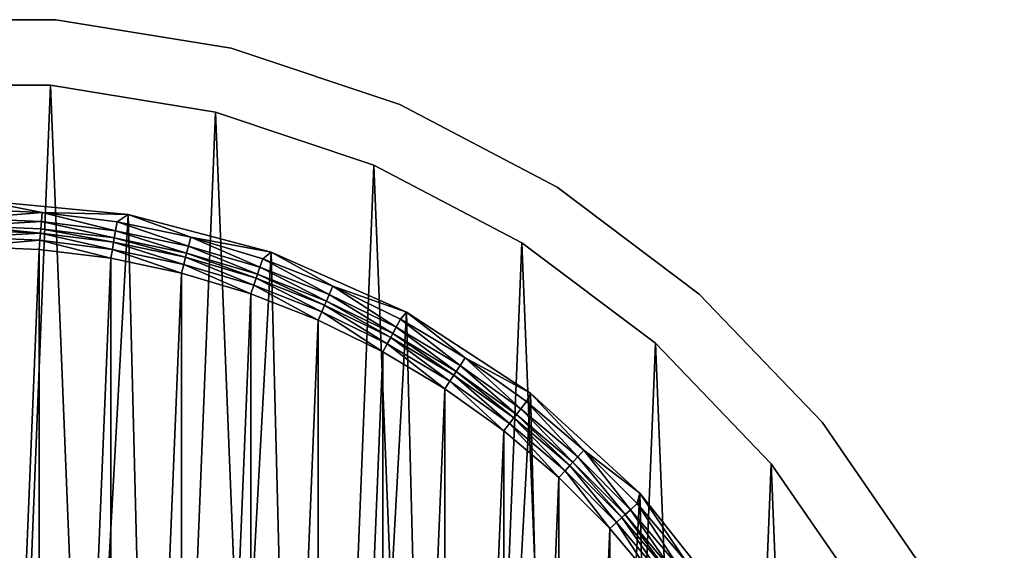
# Model space of a CAD drawing. Header units: millimetres. Extents: x 70 to 909, y -420 to 420.
# Tile 15 of 15: x 509 to 884, y 217 to 419. Entities that reach past the tile are written whole.
import ezdxf

# ---------------------------------------------------------------- set-up
doc = ezdxf.new("R2010")
doc.units = ezdxf.units.MM
doc.header["$LTSCALE"] = 25.4
doc.layers.get('0').update_dxf_attribs({"true_color": 0xff5454})

# ---------------------------------------------------------------- blocks, each defined once
blk = doc.blocks.new('MIST-8944.STL')
at = {"color": 254, "true_color": 0xe3e2e8}
mesh = blk.add_polyface(dxfattribs=at)
corners = [(455.49, 418.64, 151.61), (523.08, 418.64, 1.61), (455.49, 418.64, 1.61), (523.08, 418.64, 151.61)]
mesh.append_faces([[corners[k] for k in face] for face in [(0, 1, 2), (1, 0, 3)]], dxfattribs={"vtx0": -1, "color": 254})
mesh = blk.add_polyface(dxfattribs=at)
corners = [(523.08, 418.64, 151.61), (589.8, 407.8, 1.61), (523.08, 418.64, 1.61), (589.8, 407.8, 151.61)]
mesh.append_faces([[corners[k] for k in face] for face in [(0, 1, 2), (1, 0, 3)]], dxfattribs={"vtx0": -1, "color": 254})
mesh = blk.add_polyface(dxfattribs=at)
corners = [(589.8, 407.8, 151.61), (653.91, 386.39, 1.61), (589.8, 407.8, 1.61), (653.91, 386.39, 151.61)]
mesh.append_faces([[corners[k] for k in face] for face in [(0, 1, 2), (1, 0, 3)]], dxfattribs={"vtx0": -1, "color": 254})
at = {"color": 7, "true_color": 0xffffff}
mesh = blk.add_polyface(dxfattribs=at)
corners = [(97.16, -47.61, 1.61), (102.27, 79.01, 1.61), (94.6, 15.91, 1.61), (109.88, -109.9, 1.61), (119.95, 140.07, 1.61), (132.42, -169.33, 1.61), (147.2, 197.5, 1.61), (164.21, -224.39, 1.61), (183.32, 249.82, 1.61), (204.41, -273.63, 1.61), (227.35, 295.66, 1.61), (251.99, -315.78, 1.61), (278.17, 333.85, 1.61), (305.72, -349.76, 1.61), (334.46, 363.39, 1.61), (364.2, -374.67, 1.61), (394.75, 383.52, 1.61), (425.92, -389.88, 1.61), (457.5, 393.72, 1.61), (489.28, -395, 1.61), (521.07, 393.72, 1.61), (552.65, -389.88, 1.61), (583.81, 383.52, 1.61), (614.37, -374.67, 1.61), (644.11, 363.39, 1.61), (672.85, -349.76, 1.61), (700.4, 333.85, 1.61), (726.58, -315.78, 1.61), (751.22, 295.66, 1.61), (774.16, -273.63, 1.61), (795.25, 249.82, 1.61), (814.36, -224.39, 1.61), (831.36, 197.5, 1.61), (846.15, -169.33, 1.61), (858.62, 140.07, 1.61), (868.69, -109.9, 1.61), (876.3, 79.01, 1.61), (881.4, -47.61, 1.61), (883.96, 15.91, 1.61)]
mesh.append_faces([[corners[k] for k in face] for face in [(0, 1, 2), (36, 37, 38)]], dxfattribs={"vtx0": -1, "color": 7})
mesh.append_faces([[corners[k] for k in face] for face in [(1, 3, 4), (4, 5, 6), (6, 7, 8), (8, 9, 10), (10, 11, 12), (12, 13, 14), (14, 15, 16), (16, 17, 18), (18, 19, 20), (20, 21, 22), (22, 23, 24), (24, 25, 26), (26, 27, 28), (28, 29, 30), (30, 31, 32), (32, 33, 34), (34, 35, 36)]], dxfattribs={"vtx0": -1, "vtx1": -1, "color": 7})
mesh.append_faces([[corners[k] for k in face] for face in [(1, 0, 3), (4, 3, 5), (6, 5, 7), (8, 7, 9), (10, 9, 11), (12, 11, 13), (14, 13, 15), (16, 15, 17), (18, 17, 19), (20, 19, 21), (22, 21, 23), (24, 23, 25), (26, 25, 27), (28, 27, 29), (30, 29, 31), (32, 31, 33), (34, 33, 35), (36, 35, 37)]], dxfattribs={"vtx0": -1, "vtx2": -1, "color": 7})
at = {"color": 254, "true_color": 0xe3e2e8}
mesh = blk.add_polyface(dxfattribs=at)
corners = [(457.5, 393.71, 151.61), (521.07, 393.72, 1.61), (457.5, 393.72, 1.61), (521.07, 393.71, 151.61)]
mesh.append_faces([[corners[k] for k in face] for face in [(0, 1, 2), (1, 0, 3)]], dxfattribs={"vtx0": -1, "color": 254})
mesh = blk.add_polyface(dxfattribs=at)
corners = [(521.07, 393.71, 151.61), (583.81, 383.52, 1.61), (521.07, 393.72, 1.61), (583.81, 383.52, 151.61)]
mesh.append_faces([[corners[k] for k in face] for face in [(0, 1, 2), (1, 0, 3)]], dxfattribs={"vtx0": -1, "color": 254})
mesh = blk.add_polyface(dxfattribs=at)
corners = [(653.91, 386.39, 151.61), (713.76, 354.98, 1.61), (653.91, 386.39, 1.61), (713.76, 354.98, 151.61)]
mesh.append_faces([[corners[k] for k in face] for face in [(0, 1, 2), (1, 0, 3)]], dxfattribs={"vtx0": -1, "color": 254})
mesh = blk.add_polyface(dxfattribs=at)
corners = [(583.81, 383.52, 151.61), (644.11, 363.39, 1.61), (583.81, 383.52, 1.61), (644.11, 363.39, 151.61)]
mesh.append_faces([[corners[k] for k in face] for face in [(0, 1, 2), (1, 0, 3)]], dxfattribs={"vtx0": -1, "color": 254})
mesh = blk.add_polyface(dxfattribs=at)
corners = [(644.11, 363.39, 151.61), (700.4, 333.85, 1.61), (644.11, 363.39, 1.61), (700.4, 333.85, 151.61)]
mesh.append_faces([[corners[k] for k in face] for face in [(0, 1, 2), (1, 0, 3)]], dxfattribs={"vtx0": -1, "color": 254})
mesh = blk.add_polyface(dxfattribs=at)
corners = [(713.76, 354.98, 151.61), (767.8, 314.37, 1.61), (713.76, 354.98, 1.61), (767.8, 314.37, 151.61)]
mesh.append_faces([[corners[k] for k in face] for face in [(0, 1, 2), (1, 0, 3)]], dxfattribs={"vtx0": -1, "color": 254})
at = {"color": 7, "true_color": 0xffffff}
mesh = blk.add_polyface(dxfattribs=at)
corners = [(142.5, 47.34, 162.11), (143.9, 28.62, 162.11), (142.71, 0, 162.11), (147.44, 57.04, 162.11), (154.58, 102.35, 162.11), (153.32, 85.08, 162.11), (161.49, 112.53, 162.11), (175.34, 154.72, 162.11), (171.9, 139.22, 162.11), (184.48, 164.95, 162.11), (204.22, 203.07, 162.11), (199.14, 189.56, 162.11), (215.79, 212.87, 162.11), (240.49, 246.17, 162.11), (234.3, 234.73, 162.11), (254.56, 254.98, 162.11), (283.2, 282.89, 162.11), (276.41, 273.49, 162.11), (299.73, 290.14, 162.11), (331.25, 312.29, 162.11), (324.33, 304.8, 162.11), (350.07, 317.38, 162.11), (383.39, 333.6, 162.11), (376.75, 327.79, 162.11), (404.2, 335.97, 162.11), (438.27, 346.26, 162.11), (432.24, 341.85, 162.11), (460.66, 345.39, 162.11), (494.48, 349.96, 162.11), (489.28, 346.57, 162.11), (517.9, 345.39, 162.11), (550.55, 344.6, 162.11), (546.33, 341.85, 162.11), (574.36, 335.97, 162.11), (605.03, 330.31, 162.11), (601.81, 327.8, 162.11), (628.5, 317.38, 162.11), (656.52, 307.46, 162.11), (654.23, 304.8, 162.11), (678.84, 290.14, 162.11), (703.67, 276.66, 162.11), (702.15, 273.5, 162.11), (724.01, 254.98, 162.11), (745.27, 238.68, 162.11), (744.27, 234.73, 162.11), (762.78, 212.87, 162.11), (780.25, 194.53, 162.11), (779.42, 189.56, 162.11), (794.09, 164.95, 162.11), (807.68, 145.34, 162.11), (806.67, 139.22, 162.11), (817.08, 112.53, 162.11), (826.87, 92.38, 162.11), (825.25, 85.08, 162.11), (831.13, 57.05, 162.11), (837.32, 37.03, 162.11), (834.67, 28.62, 162.11), (835.86, 0, 162.11), (139.4, -8.9, 162.11), (145.36, -64.91, 162.11), (143.9, -28.62, 162.11), (147.44, -57.05, 162.11), (160.22, -119.24, 162.11), (153.32, -85.08, 162.11), (161.49, -112.53, 162.11), (183.61, -170.48, 162.11), (171.9, -139.22, 162.11), (184.48, -164.95, 162.11), (214.92, -217.31, 162.11), (199.15, -189.56, 162.11), (215.79, -212.87, 162.11), (253.33, -258.51, 162.11), (234.3, -234.73, 162.11), (254.56, -254.98, 162.11), (297.85, -293.01, 162.11), (276.42, -273.5, 162.11), (299.73, -290.14, 162.11), (347.33, -319.92, 162.11), (324.34, -304.8, 162.11), (350.07, -317.38, 162.11), (400.49, -338.55, 162.11), (376.75, -327.8, 162.11), (404.21, -335.97, 162.11), (455.95, -348.41, 162.11), (432.24, -341.85, 162.11), (460.67, -345.39, 162.11), (512.27, -349.24, 162.11), (489.29, -346.57, 162.11), (517.91, -345.39, 162.11), (567.99, -341.03, 162.11), (546.33, -341.85, 162.11), (574.36, -335.97, 162.11), (621.68, -323.99, 162.11), (601.82, -327.79, 162.11), (628.5, -317.38, 162.11), (671.94, -298.56, 162.11), (654.24, -304.8, 162.11), (678.84, -290.14, 162.11), (717.47, -265.39, 162.11), (702.16, -273.49, 162.11), (724.01, -254.98, 162.11), (757.08, -225.35, 162.11), (744.27, -234.73, 162.11), (762.78, -212.87, 162.11), (789.76, -179.48, 162.11), (779.42, -189.56, 162.11), (794.09, -164.95, 162.11), (814.66, -128.95, 162.11), (806.67, -139.22, 162.11), (817.08, -112.53, 162.11), (831.13, -75.09, 162.11), (825.25, -85.08, 162.11), (831.13, -57.04, 162.11), (834.67, -28.62, 162.11), (838.75, -19.28, 162.11)]
mesh.append_faces([[corners[k] for k in face] for face in [(1, 0, 3), (3, 4, 5), (5, 4, 6), (6, 7, 8), (8, 7, 9), (9, 10, 11), (11, 10, 12), (12, 13, 14), (14, 13, 15), (15, 16, 17), (17, 16, 18), (18, 19, 20), (20, 19, 21), (21, 22, 23), (23, 22, 24), (24, 25, 26), (26, 25, 27), (27, 28, 29), (29, 28, 30), (30, 31, 32), (32, 31, 33), (33, 34, 35), (35, 34, 36), (36, 37, 38), (38, 37, 39), (39, 40, 41), (41, 40, 42), (42, 43, 44), (44, 43, 45), (45, 46, 47), (47, 46, 48), (48, 49, 50), (50, 49, 51), (51, 52, 53), (53, 52, 54), (54, 55, 56), (56, 55, 57), (58, 2, 59), (59, 61, 62), (62, 64, 65), (65, 67, 68), (68, 70, 71), (71, 73, 74), (74, 76, 77), (77, 79, 80), (80, 82, 83), (83, 85, 86), (86, 88, 89), (89, 91, 92), (92, 94, 95), (95, 97, 98), (98, 100, 101), (101, 103, 104), (104, 106, 107), (107, 109, 110), (110, 113, 114), (114, 57, 55)]], dxfattribs={"vtx0": -1, "vtx1": -1, "color": 7})
mesh.append_faces([[corners[k] for k in face] for face in [(0, 1, 2), (3, 0, 4), (6, 4, 7), (9, 7, 10), (12, 10, 13), (15, 13, 16), (18, 16, 19), (21, 19, 22), (24, 22, 25), (27, 25, 28), (30, 28, 31), (33, 31, 34), (36, 34, 37), (39, 37, 40), (42, 40, 43), (45, 43, 46), (48, 46, 49), (51, 49, 52), (54, 52, 55), (2, 58, 0), (59, 2, 60), (59, 60, 61), (62, 61, 63), (62, 63, 64), (65, 64, 66), (65, 66, 67), (68, 67, 69), (68, 69, 70), (71, 70, 72), (71, 72, 73), (74, 73, 75), (74, 75, 76), (77, 76, 78), (77, 78, 79), (80, 79, 81), (80, 81, 82), (83, 82, 84), (83, 84, 85), (86, 85, 87), (86, 87, 88), (89, 88, 90), (89, 90, 91), (92, 91, 93), (92, 93, 94), (95, 94, 96), (95, 96, 97), (98, 97, 99), (98, 99, 100), (101, 100, 102), (101, 102, 103), (104, 103, 105), (104, 105, 106), (107, 106, 108), (107, 108, 109), (110, 109, 111), (110, 111, 112), (110, 112, 113), (114, 113, 57)]], dxfattribs={"vtx0": -1, "vtx2": -1, "color": 7})
mesh = blk.add_polyface(dxfattribs=at)
corners = [(145.36, -64.91, 162.9), (142.5, 47.34, 162.9), (139.4, -8.9, 162.9), (154.58, 102.35, 162.9), (160.22, -119.24, 162.9), (175.34, 154.72, 162.9), (183.61, -170.48, 162.9), (204.22, 203.07, 162.9), (214.92, -217.31, 162.9), (240.49, 246.17, 162.9), (253.33, -258.51, 162.9), (283.2, 282.89, 162.9), (297.85, -293.01, 162.9), (331.25, 312.29, 162.9), (347.33, -319.92, 162.9), (383.39, 333.6, 162.9), (400.49, -338.55, 162.9), (438.27, 346.26, 162.9), (455.95, -348.41, 162.9), (494.48, 349.96, 162.9), (512.27, -349.24, 162.9), (550.55, 344.6, 162.9), (567.99, -341.03, 162.9), (605.03, 330.31, 162.9), (621.68, -323.99, 162.9), (656.52, 307.46, 162.9), (671.94, -298.56, 162.9), (703.67, 276.66, 162.9), (717.47, -265.39, 162.9), (745.27, 238.68, 162.9), (757.08, -225.35, 162.9), (780.25, 194.53, 162.9), (789.76, -179.48, 162.9), (807.68, 145.34, 162.9), (814.66, -128.95, 162.9), (826.87, 92.38, 162.9), (831.13, -75.09, 162.9), (837.32, 37.03, 162.9), (838.75, -19.28, 162.9)]
mesh.append_faces([[corners[k] for k in face] for face in [(0, 1, 2), (37, 36, 38)]], dxfattribs={"vtx0": -1, "color": 7})
mesh.append_faces([[corners[k] for k in face] for face in [(1, 0, 3), (3, 4, 5), (5, 6, 7), (7, 8, 9), (9, 10, 11), (11, 12, 13), (13, 14, 15), (15, 16, 17), (17, 18, 19), (19, 20, 21), (21, 22, 23), (23, 24, 25), (25, 26, 27), (27, 28, 29), (29, 30, 31), (31, 32, 33), (33, 34, 35), (35, 36, 37)]], dxfattribs={"vtx0": -1, "vtx1": -1, "color": 7})
mesh.append_faces([[corners[k] for k in face] for face in [(3, 0, 4), (5, 4, 6), (7, 6, 8), (9, 8, 10), (11, 10, 12), (13, 12, 14), (15, 14, 16), (17, 16, 18), (19, 18, 20), (21, 20, 22), (23, 22, 24), (25, 24, 26), (27, 26, 28), (29, 28, 30), (31, 30, 32), (33, 32, 34), (35, 34, 36)]], dxfattribs={"vtx0": -1, "vtx2": -1, "color": 7})
mesh = blk.add_polyface(dxfattribs=at)
corners = [(494.48, 349.96, 162.9), (550.55, 344.6, 162.11), (494.48, 349.96, 162.11), (550.55, 344.6, 162.9)]
mesh.append_faces([[corners[k] for k in face] for face in [(0, 1, 2), (1, 0, 3)]], dxfattribs={"vtx0": -1, "color": 7})
mesh = blk.add_polyface(dxfattribs=at)
corners = [(517.9, 345.39, 162.11), (489.28, 343.12, 161.33), (489.28, 346.57, 162.11), (517.62, 341.95, 161.33)]
mesh.append_faces([[corners[k] for k in face] for face in [(0, 1, 2), (1, 0, 3)]], dxfattribs={"vtx0": -1, "color": 7})
mesh = blk.add_polyface(dxfattribs=at)
corners = [(517.9, 345.39, 162.11), (545.76, 338.44, 161.33), (517.62, 341.95, 161.33), (546.33, 341.85, 162.11)]
mesh.append_faces([[corners[k] for k in face] for face in [(0, 1, 2), (1, 0, 3)]], dxfattribs={"vtx0": -1, "color": 7})
mesh = blk.add_polyface(dxfattribs=at)
corners = [(517.62, 341.95, 161.33), (489.28, 340.34, 159.13), (489.28, 343.12, 161.33), (517.39, 339.18, 159.13)]
mesh.append_faces([[corners[k] for k in face] for face in [(0, 1, 2), (1, 0, 3)]], dxfattribs={"vtx0": -1, "color": 7})
mesh = blk.add_polyface(dxfattribs=at)
corners = [(517.62, 341.95, 161.33), (545.3, 335.7, 159.13), (517.39, 339.18, 159.13), (545.76, 338.44, 161.33)]
mesh.append_faces([[corners[k] for k in face] for face in [(0, 1, 2), (1, 0, 3)]], dxfattribs={"vtx0": -1, "color": 7})
mesh = blk.add_polyface(dxfattribs=at)
corners = [(546.33, 341.85, 162.11), (573.51, 332.62, 161.33), (545.76, 338.44, 161.33), (574.36, 335.97, 162.11)]
mesh.append_faces([[corners[k] for k in face] for face in [(0, 1, 2), (1, 0, 3)]], dxfattribs={"vtx0": -1, "color": 7})
mesh = blk.add_polyface(dxfattribs=at)
corners = [(550.55, 344.6, 162.9), (605.03, 330.31, 162.11), (550.55, 344.6, 162.11), (605.03, 330.31, 162.9)]
mesh.append_faces([[corners[k] for k in face] for face in [(0, 1, 2), (1, 0, 3)]], dxfattribs={"vtx0": -1, "color": 7})
mesh = blk.add_polyface(dxfattribs=at)
corners = [(489.28, 340.34, 159.13), (517.25, 337.55, 157.1), (489.28, 338.71, 157.1), (517.39, 339.18, 159.13)]
mesh.append_faces([[corners[k] for k in face] for face in [(0, 1, 2), (1, 0, 3)]], dxfattribs={"vtx0": -1, "color": 7})
mesh = blk.add_polyface(dxfattribs=at)
corners = [(517.25, 337.55, 157.1), (489.28, 335.93, 154.9), (489.28, 338.71, 157.1), (517.02, 334.78, 154.9)]
mesh.append_faces([[corners[k] for k in face] for face in [(0, 1, 2), (1, 0, 3)]], dxfattribs={"vtx0": -1, "color": 7})
mesh = blk.add_polyface(dxfattribs=at)
corners = [(517.25, 337.55, 157.1), (544.58, 331.35, 154.9), (517.02, 334.78, 154.9), (545.03, 334.09, 157.1)]
mesh.append_faces([[corners[k] for k in face] for face in [(0, 1, 2), (1, 0, 3)]], dxfattribs={"vtx0": -1, "color": 7})
mesh = blk.add_polyface(dxfattribs=at)
corners = [(517.39, 339.18, 159.13), (545.03, 334.09, 157.1), (517.25, 337.55, 157.1), (545.3, 335.7, 159.13)]
mesh.append_faces([[corners[k] for k in face] for face in [(0, 1, 2), (1, 0, 3)]], dxfattribs={"vtx0": -1, "color": 7})
mesh = blk.add_polyface(dxfattribs=at)
corners = [(545.76, 338.44, 161.33), (572.83, 329.93, 159.13), (545.3, 335.7, 159.13), (573.51, 332.62, 161.33)]
mesh.append_faces([[corners[k] for k in face] for face in [(0, 1, 2), (1, 0, 3)]], dxfattribs={"vtx0": -1, "color": 7})
mesh = blk.add_polyface(dxfattribs=at)
corners = [(517.02, 334.78, 154.9), (489.28, 332.47, 154.11), (489.28, 335.93, 154.9), (516.74, 331.34, 154.11)]
mesh.append_faces([[corners[k] for k in face] for face in [(0, 1, 2), (1, 0, 3)]], dxfattribs={"vtx0": -1, "color": 7})
mesh = blk.add_polyface(dxfattribs=at)
corners = [(517.02, 334.78, 154.9), (544.01, 327.94, 154.11), (516.74, 331.34, 154.11), (544.58, 331.35, 154.9)]
mesh.append_faces([[corners[k] for k in face] for face in [(0, 1, 2), (1, 0, 3)]], dxfattribs={"vtx0": -1, "color": 7})
mesh = blk.add_polyface(dxfattribs=at)
corners = [(545.03, 334.09, 157.1), (571.75, 325.65, 154.9), (544.58, 331.35, 154.9), (572.43, 328.34, 157.1)]
mesh.append_faces([[corners[k] for k in face] for face in [(0, 1, 2), (1, 0, 3)]], dxfattribs={"vtx0": -1, "color": 7})
mesh = blk.add_polyface(dxfattribs=at)
corners = [(545.3, 335.7, 159.13), (572.43, 328.34, 157.1), (545.03, 334.09, 157.1), (572.83, 329.93, 159.13)]
mesh.append_faces([[corners[k] for k in face] for face in [(0, 1, 2), (1, 0, 3)]], dxfattribs={"vtx0": -1, "color": 7})
mesh = blk.add_polyface(dxfattribs=at)
corners = [(574.36, 335.97, 162.11), (600.69, 324.53, 161.33), (573.51, 332.62, 161.33), (601.81, 327.8, 162.11)]
mesh.append_faces([[corners[k] for k in face] for face in [(0, 1, 2), (1, 0, 3)]], dxfattribs={"vtx0": -1, "color": 7})
at = {"color": 254, "true_color": 0xe3e2e8}
mesh = blk.add_polyface(dxfattribs=at)
corners = [(700.4, 333.85, 151.61), (751.22, 295.66, 1.61), (700.4, 333.85, 1.61), (751.21, 295.66, 151.61)]
mesh.append_faces([[corners[k] for k in face] for face in [(0, 1, 2), (1, 0, 3)]], dxfattribs={"vtx0": -1, "color": 254})
at = {"color": 7, "true_color": 0xffffff}
mesh = blk.add_polyface(dxfattribs=at)
corners = [(157.95, 27.45, 154.11), (157.95, -27.46, 154.11), (156.81, 0, 154.11), (161.34, 54.72, 154.11), (161.35, -54.73, 154.11), (166.98, 81.62, 154.11), (166.98, -81.62, 154.11), (174.82, 107.95, 154.11), (174.83, -107.96, 154.11), (184.81, 133.55, 154.11), (184.81, -133.55, 154.11), (196.88, 158.24, 154.11), (196.88, -158.24, 154.11), (210.95, 181.84, 154.11), (210.95, -181.85, 154.11), (226.91, 204.21, 154.11), (226.92, -204.21, 154.11), (244.67, 225.18, 154.11), (244.68, -225.18, 154.11), (264.1, 244.61, 154.11), (264.11, -244.61, 154.11), (285.07, 262.37, 154.11), (285.08, -262.37, 154.11), (307.44, 278.34, 154.11), (307.44, -278.34, 154.11), (331.04, 292.4, 154.11), (331.05, -292.4, 154.11), (355.73, 304.47, 154.11), (355.73, -304.47, 154.11), (381.33, 314.46, 154.11), (381.33, -314.46, 154.11), (407.67, 322.3, 154.11), (407.67, -322.3, 154.11), (434.56, 327.94, 154.11), (434.56, -327.94, 154.11), (461.83, 331.34, 154.11), (461.83, -331.34, 154.11), (489.28, 332.47, 154.11), (489.29, -332.47, 154.11), (516.74, 331.34, 154.11), (516.74, -331.34, 154.11), (544.01, 327.94, 154.11), (544.01, -327.94, 154.11), (570.9, 322.3, 154.11), (570.9, -322.3, 154.11), (597.24, 314.46, 154.11), (597.24, -314.46, 154.11), (622.84, 304.47, 154.11), (622.84, -304.47, 154.11), (647.52, 292.4, 154.11), (647.53, -292.4, 154.11), (671.13, 278.34, 154.11), (671.13, -278.34, 154.11), (693.49, 262.37, 154.11), (693.5, -262.37, 154.11), (714.46, 244.61, 154.11), (714.46, -244.61, 154.11), (733.89, 225.18, 154.11), (733.89, -225.18, 154.11), (751.65, 204.21, 154.11), (751.65, -204.21, 154.11), (767.62, 181.85, 154.11), (767.62, -181.84, 154.11), (781.69, 158.24, 154.11), (781.69, -158.24, 154.11), (793.75, 133.55, 154.11), (793.76, -133.55, 154.11), (803.74, 107.96, 154.11), (803.74, -107.95, 154.11), (811.58, 81.62, 154.11), (811.59, -81.62, 154.11), (817.22, 54.73, 154.11), (817.22, -54.72, 154.11), (820.62, 27.46, 154.11), (820.62, -27.45, 154.11), (821.76, 0, 154.11)]
mesh.append_faces([[corners[k] for k in face] for face in [(0, 1, 2), (74, 73, 75)]], dxfattribs={"vtx0": -1, "color": 7})
mesh.append_faces([[corners[k] for k in face] for face in [(1, 3, 4), (4, 5, 6), (6, 7, 8), (8, 9, 10), (10, 11, 12), (12, 13, 14), (14, 15, 16), (16, 17, 18), (18, 19, 20), (20, 21, 22), (22, 23, 24), (24, 25, 26), (26, 27, 28), (28, 29, 30), (30, 31, 32), (32, 33, 34), (34, 35, 36), (36, 37, 38), (38, 39, 40), (40, 41, 42), (42, 43, 44), (44, 45, 46), (46, 47, 48), (48, 49, 50), (50, 51, 52), (52, 53, 54), (54, 55, 56), (56, 57, 58), (58, 59, 60), (60, 61, 62), (62, 63, 64), (64, 65, 66), (66, 67, 68), (68, 69, 70), (70, 71, 72), (72, 73, 74)]], dxfattribs={"vtx0": -1, "vtx1": -1, "color": 7})
mesh.append_faces([[corners[k] for k in face] for face in [(1, 0, 3), (4, 3, 5), (6, 5, 7), (8, 7, 9), (10, 9, 11), (12, 11, 13), (14, 13, 15), (16, 15, 17), (18, 17, 19), (20, 19, 21), (22, 21, 23), (24, 23, 25), (26, 25, 27), (28, 27, 29), (30, 29, 31), (32, 31, 33), (34, 33, 35), (36, 35, 37), (38, 37, 39), (40, 39, 41), (42, 41, 43), (44, 43, 45), (46, 45, 47), (48, 47, 49), (50, 49, 51), (52, 51, 53), (54, 53, 55), (56, 55, 57), (58, 57, 59), (60, 59, 61), (62, 61, 63), (64, 63, 65), (66, 65, 67), (68, 67, 69), (70, 69, 71), (72, 71, 73)]], dxfattribs={"vtx0": -1, "vtx2": -1, "color": 7})
mesh = blk.add_polyface(dxfattribs=at)
corners = [(544.58, 331.35, 154.9), (570.9, 322.3, 154.11), (544.01, 327.94, 154.11), (571.75, 325.65, 154.9)]
mesh.append_faces([[corners[k] for k in face] for face in [(0, 1, 2), (1, 0, 3)]], dxfattribs={"vtx0": -1, "color": 7})
mesh = blk.add_polyface(dxfattribs=at)
corners = [(572.83, 329.93, 159.13), (599.26, 320.36, 157.1), (572.43, 328.34, 157.1), (599.79, 321.9, 159.13)]
mesh.append_faces([[corners[k] for k in face] for face in [(0, 1, 2), (1, 0, 3)]], dxfattribs={"vtx0": -1, "color": 7})
mesh = blk.add_polyface(dxfattribs=at)
corners = [(573.51, 332.62, 161.33), (599.79, 321.9, 159.13), (572.83, 329.93, 159.13), (600.69, 324.53, 161.33)]
mesh.append_faces([[corners[k] for k in face] for face in [(0, 1, 2), (1, 0, 3)]], dxfattribs={"vtx0": -1, "color": 7})
mesh = blk.add_polyface(dxfattribs=at)
corners = [(605.03, 330.31, 162.9), (656.52, 307.46, 162.11), (605.03, 330.31, 162.11), (656.52, 307.46, 162.9)]
mesh.append_faces([[corners[k] for k in face] for face in [(0, 1, 2), (1, 0, 3)]], dxfattribs={"vtx0": -1, "color": 7})
mesh = blk.add_polyface(dxfattribs=at)
corners = [(572.43, 328.34, 157.1), (598.36, 317.73, 154.9), (571.75, 325.65, 154.9), (599.26, 320.36, 157.1)]
mesh.append_faces([[corners[k] for k in face] for face in [(0, 1, 2), (1, 0, 3)]], dxfattribs={"vtx0": -1, "color": 7})
mesh = blk.add_polyface(dxfattribs=at)
corners = [(601.81, 327.8, 162.11), (627.11, 314.22, 161.33), (600.69, 324.53, 161.33), (628.5, 317.38, 162.11)]
mesh.append_faces([[corners[k] for k in face] for face in [(0, 1, 2), (1, 0, 3)]], dxfattribs={"vtx0": -1, "color": 7})
mesh = blk.add_polyface(dxfattribs=at)
corners = [(571.75, 325.65, 154.9), (597.24, 314.46, 154.11), (570.9, 322.3, 154.11), (598.36, 317.73, 154.9)]
mesh.append_faces([[corners[k] for k in face] for face in [(0, 1, 2), (1, 0, 3)]], dxfattribs={"vtx0": -1, "color": 7})
mesh = blk.add_polyface(dxfattribs=at)
corners = [(600.69, 324.53, 161.33), (626, 311.67, 159.13), (599.79, 321.9, 159.13), (627.11, 314.22, 161.33)]
mesh.append_faces([[corners[k] for k in face] for face in [(0, 1, 2), (1, 0, 3)]], dxfattribs={"vtx0": -1, "color": 7})
mesh = blk.add_polyface(dxfattribs=at)
corners = [(599.26, 320.36, 157.1), (624.22, 307.64, 154.9), (598.36, 317.73, 154.9), (625.34, 310.18, 157.1)]
mesh.append_faces([[corners[k] for k in face] for face in [(0, 1, 2), (1, 0, 3)]], dxfattribs={"vtx0": -1, "color": 7})
mesh = blk.add_polyface(dxfattribs=at)
corners = [(599.79, 321.9, 159.13), (625.34, 310.18, 157.1), (599.26, 320.36, 157.1), (626, 311.67, 159.13)]
mesh.append_faces([[corners[k] for k in face] for face in [(0, 1, 2), (1, 0, 3)]], dxfattribs={"vtx0": -1, "color": 7})
mesh = blk.add_polyface(dxfattribs=at)
corners = [(598.36, 317.73, 154.9), (622.84, 304.47, 154.11), (597.24, 314.46, 154.11), (624.22, 307.64, 154.9)]
mesh.append_faces([[corners[k] for k in face] for face in [(0, 1, 2), (1, 0, 3)]], dxfattribs={"vtx0": -1, "color": 7})
mesh = blk.add_polyface(dxfattribs=at)
corners = [(628.5, 317.38, 162.11), (652.59, 301.76, 161.33), (627.11, 314.22, 161.33), (654.23, 304.8, 162.11)]
mesh.append_faces([[corners[k] for k in face] for face in [(0, 1, 2), (1, 0, 3)]], dxfattribs={"vtx0": -1, "color": 7})
mesh = blk.add_polyface(dxfattribs=at)
corners = [(626, 311.67, 159.13), (650.49, 297.89, 157.1), (625.34, 310.18, 157.1), (651.27, 299.32, 159.13)]
mesh.append_faces([[corners[k] for k in face] for face in [(0, 1, 2), (1, 0, 3)]], dxfattribs={"vtx0": -1, "color": 7})
mesh = blk.add_polyface(dxfattribs=at)
corners = [(627.11, 314.22, 161.33), (651.27, 299.32, 159.13), (626, 311.67, 159.13), (652.59, 301.76, 161.33)]
mesh.append_faces([[corners[k] for k in face] for face in [(0, 1, 2), (1, 0, 3)]], dxfattribs={"vtx0": -1, "color": 7})
at = {"color": 254, "true_color": 0xe3e2e8}
mesh = blk.add_polyface(dxfattribs=at)
corners = [(767.8, 314.37, 1.61), (814.62, 265.63, 151.61), (814.62, 265.63, 1.61), (767.8, 314.37, 151.61)]
mesh.append_faces([[corners[k] for k in face] for face in [(0, 1, 2), (1, 0, 3)]], dxfattribs={"vtx0": -1, "color": 254})
at = {"color": 7, "true_color": 0xffffff}
mesh = blk.add_polyface(dxfattribs=at)
corners = [(624.22, 307.64, 154.9), (647.52, 292.4, 154.11), (622.84, 304.47, 154.11), (649.17, 295.44, 154.9)]
mesh.append_faces([[corners[k] for k in face] for face in [(0, 1, 2), (1, 0, 3)]], dxfattribs={"vtx0": -1, "color": 7})
mesh = blk.add_polyface(dxfattribs=at)
corners = [(625.34, 310.18, 157.1), (649.17, 295.44, 154.9), (624.22, 307.64, 154.9), (650.49, 297.89, 157.1)]
mesh.append_faces([[corners[k] for k in face] for face in [(0, 1, 2), (1, 0, 3)]], dxfattribs={"vtx0": -1, "color": 7})
mesh = blk.add_polyface(dxfattribs=at)
corners = [(656.52, 307.46, 162.9), (703.67, 276.66, 162.11), (656.52, 307.46, 162.11), (703.67, 276.66, 162.9)]
mesh.append_faces([[corners[k] for k in face] for face in [(0, 1, 2), (1, 0, 3)]], dxfattribs={"vtx0": -1, "color": 7})
mesh = blk.add_polyface(dxfattribs=at)
corners = [(654.23, 304.8, 162.11), (676.95, 287.25, 161.33), (652.59, 301.76, 161.33), (678.84, 290.14, 162.11)]
mesh.append_faces([[corners[k] for k in face] for face in [(0, 1, 2), (1, 0, 3)]], dxfattribs={"vtx0": -1, "color": 7})
mesh = blk.add_polyface(dxfattribs=at)
corners = [(652.59, 301.76, 161.33), (675.43, 284.92, 159.13), (651.27, 299.32, 159.13), (676.95, 287.25, 161.33)]
mesh.append_faces([[corners[k] for k in face] for face in [(0, 1, 2), (1, 0, 3)]], dxfattribs={"vtx0": -1, "color": 7})
mesh = blk.add_polyface(dxfattribs=at)
corners = [(650.49, 297.89, 157.1), (673.02, 281.23, 154.9), (649.17, 295.44, 154.9), (674.54, 283.56, 157.1)]
mesh.append_faces([[corners[k] for k in face] for face in [(0, 1, 2), (1, 0, 3)]], dxfattribs={"vtx0": -1, "color": 7})
mesh = blk.add_polyface(dxfattribs=at)
corners = [(651.27, 299.32, 159.13), (674.54, 283.56, 157.1), (650.49, 297.89, 157.1), (675.43, 284.92, 159.13)]
mesh.append_faces([[corners[k] for k in face] for face in [(0, 1, 2), (1, 0, 3)]], dxfattribs={"vtx0": -1, "color": 7})
mesh = blk.add_polyface(dxfattribs=at)
corners = [(649.17, 295.44, 154.9), (671.13, 278.34, 154.11), (647.52, 292.4, 154.11), (673.02, 281.23, 154.9)]
mesh.append_faces([[corners[k] for k in face] for face in [(0, 1, 2), (1, 0, 3)]], dxfattribs={"vtx0": -1, "color": 7})
at = {"color": 254, "true_color": 0xe3e2e8}
mesh = blk.add_polyface(dxfattribs=at)
corners = [(795.25, 249.82, 1.61), (751.21, 295.66, 151.61), (795.25, 249.81, 151.61), (751.22, 295.66, 1.61)]
mesh.append_faces([[corners[k] for k in face] for face in [(0, 1, 2), (1, 0, 3)]], dxfattribs={"vtx0": -1, "color": 254})
at = {"color": 7, "true_color": 0xffffff}
mesh = blk.add_polyface(dxfattribs=at)
corners = [(678.84, 290.14, 162.11), (700.03, 270.77, 161.33), (676.95, 287.25, 161.33), (702.15, 273.5, 162.11)]
mesh.append_faces([[corners[k] for k in face] for face in [(0, 1, 2), (1, 0, 3)]], dxfattribs={"vtx0": -1, "color": 7})
mesh = blk.add_polyface(dxfattribs=at)
corners = [(675.43, 284.92, 159.13), (697.32, 267.29, 157.1), (674.54, 283.56, 157.1), (698.32, 268.58, 159.13)]
mesh.append_faces([[corners[k] for k in face] for face in [(0, 1, 2), (1, 0, 3)]], dxfattribs={"vtx0": -1, "color": 7})
mesh = blk.add_polyface(dxfattribs=at)
corners = [(676.95, 287.25, 161.33), (698.32, 268.58, 159.13), (675.43, 284.92, 159.13), (700.03, 270.77, 161.33)]
mesh.append_faces([[corners[k] for k in face] for face in [(0, 1, 2), (1, 0, 3)]], dxfattribs={"vtx0": -1, "color": 7})
mesh = blk.add_polyface(dxfattribs=at)
corners = [(673.02, 281.23, 154.9), (693.49, 262.37, 154.11), (671.13, 278.34, 154.11), (695.62, 265.1, 154.9)]
mesh.append_faces([[corners[k] for k in face] for face in [(0, 1, 2), (1, 0, 3)]], dxfattribs={"vtx0": -1, "color": 7})
mesh = blk.add_polyface(dxfattribs=at)
corners = [(674.54, 283.56, 157.1), (695.62, 265.1, 154.9), (673.02, 281.23, 154.9), (697.32, 267.29, 157.1)]
mesh.append_faces([[corners[k] for k in face] for face in [(0, 1, 2), (1, 0, 3)]], dxfattribs={"vtx0": -1, "color": 7})
mesh = blk.add_polyface(dxfattribs=at)
corners = [(703.67, 276.66, 162.9), (745.27, 238.68, 162.11), (703.67, 276.66, 162.11), (745.27, 238.68, 162.9)]
mesh.append_faces([[corners[k] for k in face] for face in [(0, 1, 2), (1, 0, 3)]], dxfattribs={"vtx0": -1, "color": 7})
mesh = blk.add_polyface(dxfattribs=at)
corners = [(700.03, 270.77, 161.33), (719.79, 250.4, 159.13), (698.32, 268.58, 159.13), (721.67, 252.44, 161.33)]
mesh.append_faces([[corners[k] for k in face] for face in [(0, 1, 2), (1, 0, 3)]], dxfattribs={"vtx0": -1, "color": 7})
mesh = blk.add_polyface(dxfattribs=at)
corners = [(702.15, 273.5, 162.11), (721.67, 252.44, 161.33), (700.03, 270.77, 161.33), (724.01, 254.98, 162.11)]
mesh.append_faces([[corners[k] for k in face] for face in [(0, 1, 2), (1, 0, 3)]], dxfattribs={"vtx0": -1, "color": 7})
mesh = blk.add_polyface(dxfattribs=at)
corners = [(697.32, 267.29, 157.1), (716.8, 247.15, 154.9), (695.62, 265.1, 154.9), (718.68, 249.2, 157.1)]
mesh.append_faces([[corners[k] for k in face] for face in [(0, 1, 2), (1, 0, 3)]], dxfattribs={"vtx0": -1, "color": 7})
mesh = blk.add_polyface(dxfattribs=at)
corners = [(698.32, 268.58, 159.13), (718.68, 249.2, 157.1), (697.32, 267.29, 157.1), (719.79, 250.4, 159.13)]
mesh.append_faces([[corners[k] for k in face] for face in [(0, 1, 2), (1, 0, 3)]], dxfattribs={"vtx0": -1, "color": 7})
mesh = blk.add_polyface(dxfattribs=at)
corners = [(695.62, 265.1, 154.9), (714.46, 244.61, 154.11), (693.49, 262.37, 154.11), (716.8, 247.15, 154.9)]
mesh.append_faces([[corners[k] for k in face] for face in [(0, 1, 2), (1, 0, 3)]], dxfattribs={"vtx0": -1, "color": 7})
at = {"color": 254, "true_color": 0xe3e2e8}
mesh = blk.add_polyface(dxfattribs=at)
corners = [(814.62, 265.63, 1.61), (853.02, 210, 151.61), (853.02, 210, 1.61), (814.62, 265.63, 151.61)]
mesh.append_faces([[corners[k] for k in face] for face in [(0, 1, 2), (1, 0, 3)]], dxfattribs={"vtx0": -1, "color": 254})
at = {"color": 7, "true_color": 0xffffff}
mesh = blk.add_polyface(dxfattribs=at)
corners = [(724.01, 254.98, 162.11), (741.72, 232.39, 161.33), (721.67, 252.44, 161.33), (744.27, 234.73, 162.11)]
mesh.append_faces([[corners[k] for k in face] for face in [(0, 1, 2), (1, 0, 3)]], dxfattribs={"vtx0": -1, "color": 7})
mesh = blk.add_polyface(dxfattribs=at)
corners = [(721.67, 252.44, 161.33), (739.68, 230.51, 159.13), (719.79, 250.4, 159.13), (741.72, 232.39, 161.33)]
mesh.append_faces([[corners[k] for k in face] for face in [(0, 1, 2), (1, 0, 3)]], dxfattribs={"vtx0": -1, "color": 7})
mesh = blk.add_polyface(dxfattribs=at)
corners = [(718.68, 249.2, 157.1), (736.44, 227.52, 154.9), (716.8, 247.15, 154.9), (738.48, 229.4, 157.1)]
mesh.append_faces([[corners[k] for k in face] for face in [(0, 1, 2), (1, 0, 3)]], dxfattribs={"vtx0": -1, "color": 7})
mesh = blk.add_polyface(dxfattribs=at)
corners = [(719.79, 250.4, 159.13), (738.48, 229.4, 157.1), (718.68, 249.2, 157.1), (739.68, 230.51, 159.13)]
mesh.append_faces([[corners[k] for k in face] for face in [(0, 1, 2), (1, 0, 3)]], dxfattribs={"vtx0": -1, "color": 7})
at = {"color": 254, "true_color": 0xe3e2e8}
mesh = blk.add_polyface(dxfattribs=at)
corners = [(831.36, 197.5, 1.61), (795.25, 249.81, 151.61), (831.36, 197.5, 151.61), (795.25, 249.82, 1.61)]
mesh.append_faces([[corners[k] for k in face] for face in [(0, 1, 2), (1, 0, 3)]], dxfattribs={"vtx0": -1, "color": 254})
at = {"color": 7, "true_color": 0xffffff}
mesh = blk.add_polyface(dxfattribs=at)
corners = [(716.8, 247.15, 154.9), (733.89, 225.18, 154.11), (714.46, 244.61, 154.11), (736.44, 227.52, 154.9)]
mesh.append_faces([[corners[k] for k in face] for face in [(0, 1, 2), (1, 0, 3)]], dxfattribs={"vtx0": -1, "color": 7})
mesh = blk.add_polyface(dxfattribs=at)
corners = [(745.27, 238.68, 162.11), (780.25, 194.53, 162.9), (780.25, 194.53, 162.11), (745.27, 238.68, 162.9)]
mesh.append_faces([[corners[k] for k in face] for face in [(0, 1, 2), (1, 0, 3)]], dxfattribs={"vtx0": -1, "color": 7})
mesh = blk.add_polyface(dxfattribs=at)
corners = [(741.72, 232.39, 161.33), (757.86, 209.04, 159.13), (739.68, 230.51, 159.13), (760.05, 210.75, 161.33)]
mesh.append_faces([[corners[k] for k in face] for face in [(0, 1, 2), (1, 0, 3)]], dxfattribs={"vtx0": -1, "color": 7})
mesh = blk.add_polyface(dxfattribs=at)
corners = [(744.27, 234.73, 162.11), (760.05, 210.75, 161.33), (741.72, 232.39, 161.33), (762.78, 212.87, 162.11)]
mesh.append_faces([[corners[k] for k in face] for face in [(0, 1, 2), (1, 0, 3)]], dxfattribs={"vtx0": -1, "color": 7})
mesh = blk.add_polyface(dxfattribs=at)
corners = [(738.48, 229.4, 157.1), (754.38, 206.33, 154.9), (736.44, 227.52, 154.9), (756.57, 208.04, 157.1)]
mesh.append_faces([[corners[k] for k in face] for face in [(0, 1, 2), (1, 0, 3)]], dxfattribs={"vtx0": -1, "color": 7})
mesh = blk.add_polyface(dxfattribs=at)
corners = [(739.68, 230.51, 159.13), (756.57, 208.04, 157.1), (738.48, 229.4, 157.1), (757.86, 209.04, 159.13)]
mesh.append_faces([[corners[k] for k in face] for face in [(0, 1, 2), (1, 0, 3)]], dxfattribs={"vtx0": -1, "color": 7})
mesh = blk.add_polyface(dxfattribs=at)
corners = [(736.44, 227.52, 154.9), (751.65, 204.21, 154.11), (733.89, 225.18, 154.11), (754.38, 206.33, 154.9)]
mesh.append_faces([[corners[k] for k in face] for face in [(0, 1, 2), (1, 0, 3)]], dxfattribs={"vtx0": -1, "color": 7})

msp = doc.modelspace()

# ---------------------------------------------------------------- block references
at = {"color": 0}
msp.add_blockref('MIST-8944.STL', (0, 0), dxfattribs=at)

doc.saveas('drawing.dxf')
